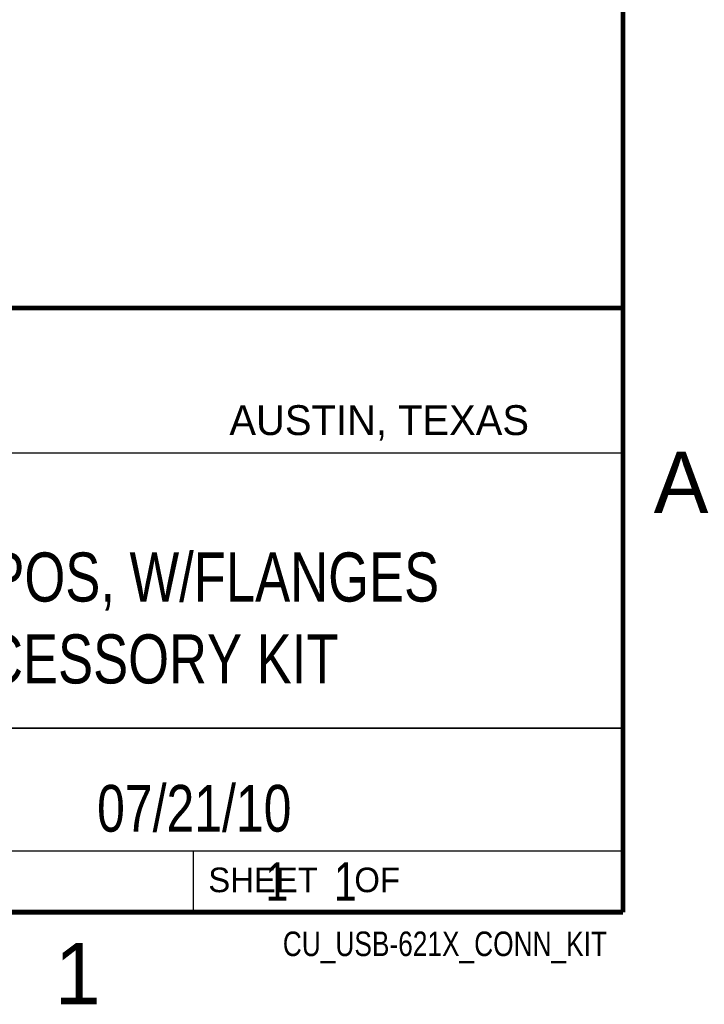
# Model space of a CAD drawing. Header units: inches. Extents: x 0 to 22, y 0 to 17.
# Tile 11 of 12: x 19 to 21.8, y 0.1 to 4.1. Entities that reach past the tile are written whole.
import ezdxf
from ezdxf.enums import TextEntityAlignment as Align

# ---------------------------------------------------------------- set-up
doc = ezdxf.new("R2010")
doc.units = ezdxf.units.IN
doc.header["$LTSCALE"] = 1.21
doc.header["$MEASUREMENT"] = 0
doc.layers.get('0').update_dxf_attribs({"linetype": 'CONTINUOUS'})
doc.styles.get("Standard").update_dxf_attribs({"font": 'txt', "width": 0.8})

msp = doc.modelspace()

# ---------------------------------------------------------------- linework, layer by layer
at = {"color": 2, "linetype": 'CONTINUOUS'}
for p, q in [((16.3737, 2.9596), (21.5037, 2.9596)), ((16.375, 2.96), (21.5, 2.96)), ((21.5037, 2.9596), (21.5037, 1.2496)), ((16.7288, 2.37), (21.5, 2.37)), ((16.3737, 1.2496), (21.5037, 1.2496)), ((18.01, 1.25), (21.5, 1.25)), ((21.5, 1.25), (21.5, 0.75)), ((16.375, 0.75), (21.5, 0.75)), ((18.01, 0.75), (21.5, 0.75)), ((19.75, 0.75), (21.5, 0.75)), ((19.75, 0.75), (19.75, 0.5)), ((21.5, 0.75), (21.5, 0.5)), ((19.75, 0.5), (21.5, 0.5)), ((20.4977, 0.4994), (21.4977, 0.4994)), ((20.4977, 0.4994), (20.4977, 0.4989)), ((20.4977, 0.4989), (21.4977, 0.4989)), ((21.4977, 0.4994), (21.4977, 0.4989))]:
    msp.add_line(p, q, dxfattribs=at)
at = {"color": 7, "linetype": 'CONTINUOUS', "const_width": 0.02}
for points in [[(21.5, 0.5), (21.5, 16.5)], [(13.6, 2.9595), (21.5, 2.96)], [(0.5, 0.5), (21.5, 0.5)]]:
    msp.add_lwpolyline(points, dxfattribs=at)

# ---------------------------------------------------------------- texts
at = {"color": 2, "linetype": 'CONTINUOUS'}
for s, height, p in [('AUSTIN, TEXAS', 0.121576, (19.898, 2.4426)), ('A', 0.25, (21.625, 2.125)), ('SHEET    OF', 0.1, (19.8121, 0.5815)), ('1', 0.25, (19.1875, 0.125))]:
    msp.add_text(s, height=height, dxfattribs=at).set_placement(p)
at = {"color": 2, "linetype": 'CONTINUOUS', "width": 0.8}
msp.add_text('CU_USB-621X_CONN_KIT', height=0.1, dxfattribs=at).set_placement((21.4352, 0.3213), align=Align.RIGHT)
at = {"color": 7, "linetype": 'CONTINUOUS'}
for s, insert, char_height, width, attachment_point in [('CONNECTOR, 16 POS, W/FLANGES\\PUSB-621X ACCESSORY KIT', (18.9387, 1.9646), 0.2, 4.48, 2), ('07/21/10 ', (19.755, 1.0181), 0.19, 1.368, 2), ('     1    1', (19.8125, 0.7031), 0.15625, 1.375, 1)]:
    msp.add_mtext(s, dxfattribs=dict(at, insert=insert, char_height=char_height, width=width, attachment_point=attachment_point))

doc.saveas('drawing.dxf')
